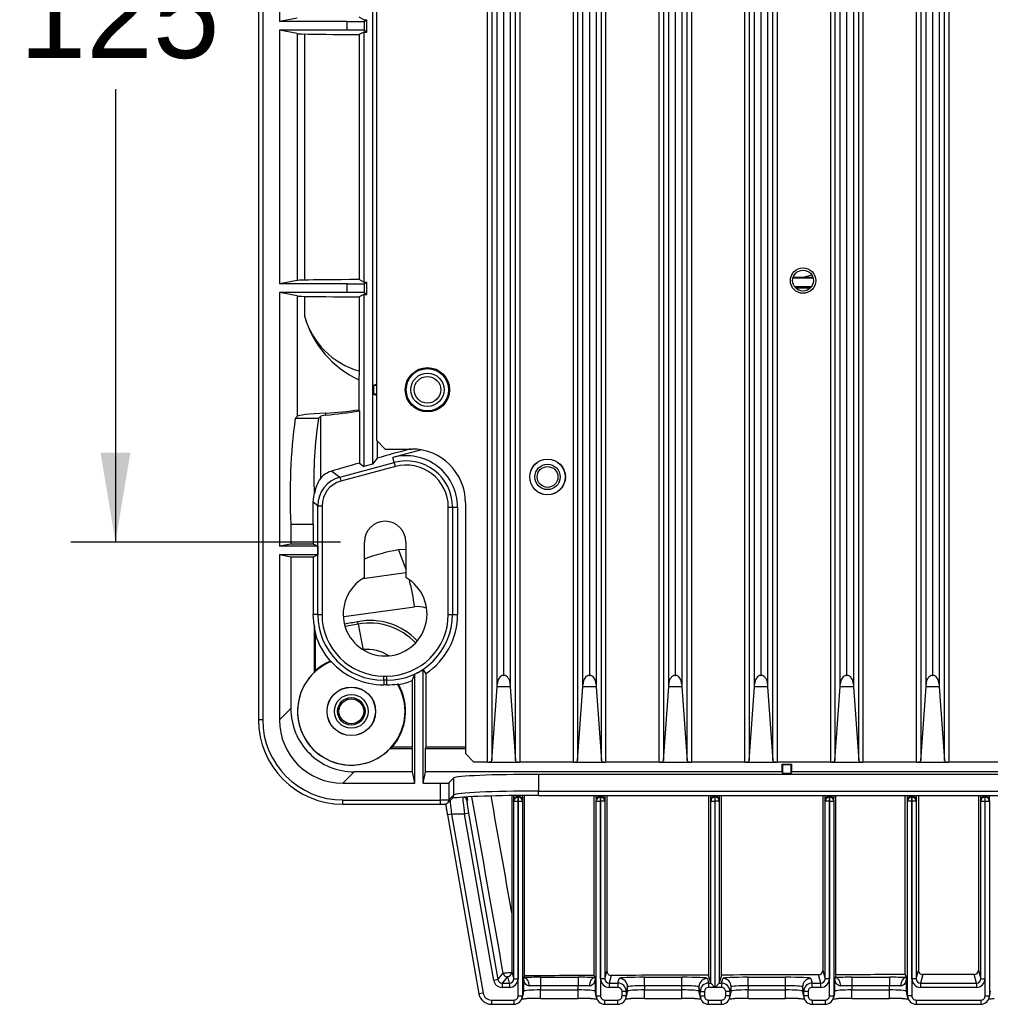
# Paper-space layout 'Layout1' of a CAD drawing. Header units: millimetres. Extents: x 44 to 263, y 63 to 187.
# Tile 7 of 11: x 195 to 229, y 63 to 98. Entities that reach past the tile are written whole.
import ezdxf
from ezdxf.enums import TextEntityAlignment as Align
from ezdxf.lldxf.tags import DXFTag

# ---------------------------------------------------------------- set-up
doc = ezdxf.new("R2010")
doc.units = ezdxf.units.MM
for name, color, linetype in [('CLS-M3-2', 7, 'Continuous'), ('Default', 7, 'Continuous'), ('ITB-M4', 7, 'Continuous'), ('MS-001450', 7, 'Continuous'), ('MS-001451', 7, 'Continuous'), ('MS-001452', 7, 'Continuous'), ('SCREW_-_M4_X_12M', 7, 'Continuous')]:
    doc.layers.add(name, color=color, linetype=linetype)
doc.styles.add('SEACAD_Solid_Edge_ANSI', font='seans.ttf')
tags = doc.linetypes.add('HIDDEN2', pattern=[4.7625, 3.175, -1.5875]).pattern_tags.tags
tags[6:7] = [DXFTag(74, 4), DXFTag(75, 0), DXFTag(340, '0'), DXFTag(46, 0.0), DXFTag(50, 0.0), DXFTag(44, 0.0), DXFTag(45, 0.0)]
tags[4:5] = [DXFTag(74, 4), DXFTag(75, 0), DXFTag(340, '0'), DXFTag(46, 0.0), DXFTag(50, 0.0), DXFTag(44, 0.0), DXFTag(45, 0.0)]
doc.dimstyles.new('ANSI_(mm)', dxfattribs={"dimtxt": 3.175, "dimasz": 3.175, "dimexe": 1.5875, "dimexo": 1.5875, "dimgap": 1.5875, "dimtad": 0, "dimtih": 1, "dimtoh": 1, "dimdec": 1, "dimlfac": 3.333333, "dimdsep": 46, "dimtxsty": 'SEACAD_Solid_Edge_ANSI', "dimblk1": '_SE_FILLED', "dimblk2": '_SE_FILLED', "dimsah": 1, "dimcen": 1.5875, "dimadec": 0, "dimazin": 0, "dimtfac": 1, "dimtofl": 0, "dimtmove": 0, "dimatfit": 3, "dimfxl": 1, "dimtolj": 1, "dimarcsym": 0})

# ---------------------------------------------------------------- blocks, each defined once
blk = doc.blocks.new('SE3')
at = {"layer": 'CLS-M3-2', "color": 7, "linetype": 'Continuous'}
for radius in [0.63, 0.45, 0.369]:
    blk.add_circle((213.277, 81.828), radius, dxfattribs=at)
at = {"layer": 'ITB-M4', "color": 7, "linetype": 'Continuous'}
for radius in [0.857, 0.6, 0.486]:
    blk.add_circle((206.317, 73.518), radius, dxfattribs=at)
at = {"layer": 'MS-001450', "color": 7, "linetype": 'Continuous'}
for p, q in [((211.152, 71.718), (211.152, 119.718)), ((211.302, 119.665), (211.302, 71.772)), ((212.144, 71.772), (212.144, 119.665)), ((212.294, 119.718), (212.294, 71.718)), ((214.194, 71.718), (214.194, 119.718)), ((214.344, 119.665), (214.344, 71.772)), ((215.186, 71.772), (215.186, 119.665)), ((215.336, 119.718), (215.336, 71.718)), ((217.236, 71.718), (217.236, 119.718)), ((217.386, 119.665), (217.386, 71.772)), ((218.228, 71.772), (218.228, 119.665)), ((218.378, 119.718), (218.378, 71.718)), ((220.278, 71.718), (220.278, 119.718)), ((220.428, 119.665), (220.428, 71.772)), ((221.27, 71.772), (221.27, 119.665)), ((221.42, 119.718), (221.42, 71.718)), ((223.32, 71.718), (223.32, 119.718)), ((223.47, 119.665), (223.47, 71.772)), ((224.312, 71.772), (224.312, 119.665)), ((224.462, 119.718), (224.462, 71.718)), ((226.362, 71.718), (226.362, 119.718)), ((226.512, 119.665), (226.512, 71.772)), ((227.354, 71.772), (227.354, 119.665)), ((227.504, 119.718), (227.504, 71.718)), ((211.492, 74.479), (211.492, 116.958)), ((211.954, 116.958), (211.954, 74.479)), ((214.534, 74.479), (214.534, 116.958)), ((214.996, 116.958), (214.996, 74.479)), ((217.576, 74.479), (217.576, 116.958)), ((218.038, 116.958), (218.038, 74.479)), ((220.618, 74.479), (220.618, 116.958)), ((221.08, 116.958), (221.08, 74.479)), ((223.66, 74.479), (223.66, 116.958)), ((224.122, 116.958), (224.122, 74.479)), ((226.702, 74.479), (226.702, 116.958)), ((227.164, 116.958), (227.164, 74.479)), ((211.717, 116.645), (211.717, 74.792)), ((211.729, 74.792), (211.729, 116.645)), ((214.759, 116.645), (214.759, 74.792)), ((214.771, 74.792), (214.771, 116.645)), ((217.801, 116.645), (217.801, 74.792)), ((217.813, 74.792), (217.813, 116.645)), ((220.843, 116.645), (220.843, 74.792)), ((220.855, 74.792), (220.855, 116.645)), ((223.885, 116.645), (223.885, 74.792)), ((223.897, 74.792), (223.897, 116.645)), ((226.927, 116.645), (226.927, 74.792)), ((226.939, 74.792), (226.939, 116.645)), ((207.217, 83.118), (207.217, 113.868)), ((207.217, 83.118), (207.517, 82.818)), ((207.517, 82.818), (208.462, 82.818)), ((210.367, 80.913), (210.367, 72.018)), ((211.717, 74.792), (211.729, 74.792)), ((214.759, 74.792), (214.771, 74.792)), ((217.801, 74.792), (217.813, 74.792)), ((220.843, 74.792), (220.855, 74.792)), ((223.885, 74.792), (223.897, 74.792)), ((226.927, 74.792), (226.939, 74.792)), ((211.302, 71.772), (211.491, 74.389)), ((211.491, 74.389), (211.492, 74.479)), ((211.956, 74.389), (211.491, 74.389)), ((211.954, 74.479), (211.956, 74.389)), ((211.956, 74.389), (212.144, 71.772)), ((214.344, 71.772), (214.533, 74.389)), ((214.533, 74.389), (214.534, 74.479)), ((214.998, 74.389), (214.533, 74.389)), ((214.996, 74.479), (214.998, 74.389)), ((214.998, 74.389), (215.186, 71.772)), ((217.386, 71.772), (217.575, 74.389)), ((217.575, 74.389), (217.576, 74.479)), ((218.04, 74.389), (217.575, 74.389)), ((218.038, 74.479), (218.04, 74.389)), ((218.04, 74.389), (218.228, 71.772)), ((220.428, 71.772), (220.617, 74.389)), ((220.617, 74.389), (220.618, 74.479)), ((221.082, 74.389), (220.617, 74.389)), ((221.08, 74.479), (221.082, 74.389)), ((221.082, 74.389), (221.27, 71.772)), ((223.47, 71.772), (223.659, 74.389)), ((223.659, 74.389), (223.66, 74.479)), ((224.124, 74.389), (223.659, 74.389)), ((224.122, 74.479), (224.124, 74.389)), ((224.124, 74.389), (224.312, 71.772)), ((226.512, 71.772), (226.701, 74.389)), ((226.701, 74.389), (226.702, 74.479)), ((227.166, 74.389), (226.701, 74.389)), ((227.164, 74.479), (227.166, 74.389)), ((227.166, 74.389), (227.354, 71.772)), ((210.367, 72.018), (210.667, 71.718)), ((211.152, 71.718), (210.667, 71.718)), ((211.152, 71.718), (212.294, 71.718)), ((214.194, 71.718), (212.294, 71.718)), ((214.194, 71.718), (215.336, 71.718)), ((217.236, 71.718), (215.336, 71.718)), ((217.236, 71.718), (218.378, 71.718)), ((220.278, 71.718), (218.378, 71.718)), ((220.278, 71.718), (221.42, 71.718)), ((223.32, 71.718), (221.42, 71.718)), ((223.32, 71.718), (224.462, 71.718)), ((226.362, 71.718), (224.462, 71.718)), ((226.362, 71.718), (227.504, 71.718)), ((229.404, 71.718), (227.504, 71.718))]:
    blk.add_line(p, q, dxfattribs=at)
at = {"layer": 'MS-001450', "color": 7, "linetype": 'HIDDEN2'}
blk.add_circle((222.338, 88.788), 0.45, dxfattribs=at)
at = {"layer": 'MS-001450', "color": 7, "linetype": 'Continuous'}
for centre, radius in [((222.338, 88.788), 0.369), ((209.017, 84.918), 0.787), ((213.277, 81.828), 0.633)]:
    blk.add_circle(centre, radius, dxfattribs=at)
blk.add_arc((208.462, 80.913), 1.905, 0, 90, dxfattribs=at)
for centre, major_axis, ratio, start_param, end_param in [((211.717, 74.47), (0, -0.321), 0.700208, 3.141593, 4.686209), ((211.729, 74.47), (0, 0.321), 0.700208, 4.738569, 6.283185), ((214.759, 74.47), (0, -0.321), 0.700208, 3.141593, 4.686209), ((214.771, 74.47), (0, 0.321), 0.700208, 4.738569, 6.283185), ((217.801, 74.47), (0, -0.321), 0.700208, 3.141593, 4.686209), ((217.813, 74.47), (0, 0.321), 0.700208, 4.738569, 6.283185), ((220.843, 74.47), (0, -0.321), 0.700208, 3.141593, 4.686209), ((220.855, 74.47), (0, 0.321), 0.700208, 4.738569, 6.283185), ((223.885, 74.47), (0, -0.321), 0.700208, 3.141593, 4.686209), ((223.897, 74.47), (0, 0.321), 0.700208, 4.738569, 6.283185), ((226.927, 74.47), (0, -0.321), 0.700208, 3.141593, 4.686209), ((226.939, 74.47), (0, 0.321), 0.700208, 4.738569, 6.283185), ((211.152, 71.773), (0.15, 0), 0.36397, 4.712389, 6.257005), ((212.294, 71.773), (0.15, 0), 0.36397, 3.167773, 4.712389), ((214.194, 71.773), (0.15, 0), 0.36397, 4.712389, 6.257005), ((215.336, 71.773), (0.15, 0), 0.36397, 3.167773, 4.712389), ((217.236, 71.773), (0.15, 0), 0.36397, 4.712389, 6.257005), ((218.378, 71.773), (0.15, 0), 0.36397, 3.167773, 4.712389), ((220.278, 71.773), (0.15, 0), 0.36397, 4.712389, 6.257005), ((221.42, 71.773), (0.15, 0), 0.36397, 3.167773, 4.712389), ((223.32, 71.773), (0.15, 0), 0.36397, 4.712389, 6.257005), ((224.462, 71.773), (0.15, 0), 0.36397, 3.167773, 4.712389), ((226.362, 71.773), (0.15, 0), 0.36397, 4.712389, 6.257005), ((227.504, 71.773), (0.15, 0), 0.36397, 3.167773, 4.712389)]:
    blk.add_ellipse(centre, major_axis=major_axis, ratio=ratio, start_param=start_param, end_param=end_param, dxfattribs=at)
at = {"layer": 'MS-001451', "color": 7, "linetype": 'Continuous'}
for p, q in [((203.024, 118.215), (203.024, 73.222)), ((203.174, 118.215), (203.174, 73.222)), ((207.067, 114.633), (207.067, 82.277)), ((203.768, 106.968), (203.768, 97.968)), ((204.396, 98.094), (203.768, 97.968)), ((206.767, 98.038), (206.595, 98.124)), ((206.175, 97.968), (203.768, 97.968)), ((206.175, 97.668), (206.175, 97.968)), ((206.767, 98.038), (206.871, 98.038)), ((206.775, 97.974), (206.871, 98.038)), ((206.775, 97.974), (206.775, 97.663)), ((206.871, 97.599), (206.871, 98.038)), ((203.768, 97.668), (203.768, 88.668)), ((204.396, 97.543), (203.768, 97.668)), ((206.175, 97.668), (203.768, 97.668)), ((204.396, 97.543), (204.396, 88.794)), ((204.659, 97.531), (204.659, 88.806)), ((206.767, 97.599), (206.595, 97.513)), ((206.595, 97.513), (206.595, 88.824)), ((206.767, 97.599), (206.767, 88.738)), ((206.767, 97.599), (206.871, 97.599)), ((206.775, 97.663), (206.871, 97.599)), ((204.396, 88.794), (203.768, 88.668)), ((206.175, 88.668), (203.768, 88.668)), ((206.175, 88.368), (206.175, 88.668)), ((206.767, 88.738), (206.595, 88.824)), ((206.767, 88.738), (206.871, 88.738)), ((206.775, 88.674), (206.871, 88.738)), ((206.775, 88.674), (206.775, 88.363)), ((206.871, 88.299), (206.871, 88.738)), ((222.698, 88.869), (221.978, 88.869)), ((222.321, 88.904), (221.992, 88.902)), ((222.321, 88.904), (222.639, 88.99)), ((203.768, 88.368), (203.768, 79.368)), ((204.396, 88.243), (203.768, 88.368)), ((206.175, 88.368), (203.768, 88.368)), ((206.775, 88.363), (206.871, 88.299)), ((222.635, 88.569), (222.041, 88.569)), ((204.396, 88.243), (204.396, 83.974)), ((204.659, 88.231), (204.659, 87.522)), ((206.767, 88.299), (206.595, 88.213)), ((206.595, 88.213), (206.595, 85.586)), ((206.767, 88.299), (206.767, 82.196)), ((206.767, 88.299), (206.871, 88.299)), ((206.595, 85.586), (206.589, 85.271)), ((206.589, 85.271), (206.589, 84.21)), ((207.107, 85.068), (207.217, 85.123)), ((207.217, 85.068), (207.107, 85.068)), ((207.107, 85.068), (207.107, 84.768)), ((207.217, 84.768), (207.107, 84.768)), ((207.107, 84.768), (207.217, 84.713)), ((206.607, 84.168), (206.589, 84.21)), ((206.607, 84.168), (206.607, 82.319)), ((204.396, 83.974), (204.327, 83.905)), ((205.153, 83.905), (204.327, 83.905)), ((205.22, 83.972), (205.153, 83.905)), ((205.22, 83.972), (205.22, 81.776)), ((205.416, 84.018), (205.416, 84.092)), ((207.235, 83.101), (207.235, 82.496)), ((208.806, 82.787), (207.795, 82.516)), ((207.235, 82.496), (207.067, 82.277)), ((207.842, 82.341), (207.795, 82.516)), ((205.627, 82.034), (205.905, 81.821)), ((205.905, 81.821), (207.842, 82.341)), ((207.881, 82.196), (205.944, 81.677)), ((206.607, 82.319), (206.767, 82.196)), ((207.067, 82.277), (206.767, 82.196)), ((207.881, 82.196), (207.842, 82.341)), ((205.905, 81.821), (205.944, 81.677)), ((204.965, 80.932), (205.003, 81.217)), ((205.128, 80.807), (204.965, 80.932)), ((205.128, 76.955), (205.128, 80.807)), ((205.128, 80.807), (205.278, 80.807)), ((205.278, 80.807), (205.278, 76.955)), ((209.757, 76.955), (209.757, 80.758)), ((209.757, 80.758), (209.907, 80.758)), ((209.907, 80.758), (210.087, 80.758)), ((209.907, 80.758), (209.907, 76.955)), ((210.087, 80.758), (210.087, 76.955)), ((204.171, 80.158), (204.171, 79.449)), ((204.171, 80.158), (204.966, 80.158)), ((204.966, 80.158), (204.966, 79.449)), ((204.171, 79.449), (203.768, 79.368)), ((205.127, 79.368), (203.768, 79.368)), ((204.966, 79.449), (204.171, 79.449)), ((205.127, 79.368), (204.966, 79.449)), ((205.127, 79.368), (205.127, 79.068)), ((206.78, 78.26), (206.78, 79.518)), ((208.254, 79.518), (208.254, 78.26)), ((203.768, 79.068), (203.768, 73.217)), ((205.127, 79.068), (203.768, 79.068)), ((204.171, 78.988), (203.768, 79.068)), ((204.171, 78.988), (204.171, 73.62)), ((204.966, 78.988), (204.171, 78.988)), ((205.127, 79.068), (204.966, 78.988)), ((204.966, 78.988), (204.966, 76.955)), ((204.996, 76.57), (204.966, 76.955)), ((205.128, 76.955), (204.966, 76.955)), ((205.128, 76.955), (205.278, 76.955)), ((209.757, 76.955), (209.907, 76.955)), ((209.907, 76.955), (210.087, 76.955)), ((204.996, 76.57), (204.996, 74.892)), ((205.046, 74.964), (205.046, 76.257)), ((205.607, 75.286), (205.573, 75.294)), ((207.465, 74.768), (207.569, 74.768)), ((207.465, 74.618), (207.465, 74.768)), ((207.569, 74.768), (207.569, 74.618)), ((208.567, 70.969), (208.567, 74.842)), ((208.867, 70.969), (208.867, 75.011)), ((208.957, 74.855), (208.867, 75.011)), ((208.957, 74.855), (208.957, 72.247)), ((207.465, 74.618), (207.465, 74.458)), ((207.569, 74.618), (207.465, 74.618)), ((207.569, 74.458), (207.465, 74.458)), ((207.569, 74.618), (207.569, 74.458)), ((207.989, 74.473), (207.957, 74.488)), ((208.477, 74.607), (208.477, 72.247)), ((204.171, 73.62), (203.768, 73.217)), ((203.174, 73.222), (203.024, 73.222)), ((207.691, 72.198), (208.487, 72.198)), ((208.477, 72.247), (207.763, 72.247)), ((208.487, 72.198), (208.477, 72.247)), ((208.487, 71.372), (208.487, 72.198)), ((208.948, 72.198), (208.957, 72.247)), ((208.948, 72.198), (210.367, 72.198)), ((208.948, 71.372), (208.948, 72.198)), ((210.367, 72.247), (208.957, 72.247)), ((221.617, 71.618), (221.592, 71.643)), ((221.592, 71.643), (221.942, 71.643)), ((221.592, 71.372), (221.592, 71.643)), ((221.917, 71.618), (221.617, 71.618)), ((221.617, 71.31), (221.617, 71.618)), ((221.917, 71.618), (221.942, 71.643)), ((221.917, 71.31), (221.917, 71.618)), ((221.942, 71.372), (221.942, 71.643)), ((206.016, 70.969), (206.418, 71.372)), ((208.487, 71.372), (206.418, 71.372)), ((208.567, 70.969), (208.487, 71.372)), ((208.867, 70.969), (208.948, 71.372)), ((221.592, 71.372), (208.948, 71.372)), ((253.081, 71.283), (212.953, 71.283)), ((212.953, 71.283), (212.953, 70.689)), ((221.617, 71.31), (221.592, 71.372)), ((221.917, 71.31), (221.617, 71.31)), ((221.917, 71.31), (221.942, 71.372)), ((232.842, 71.372), (221.942, 71.372)), ((206.016, 70.969), (208.567, 70.969)), ((208.867, 70.969), (209.48, 70.969)), ((209.48, 70.375), (209.48, 70.969)), ((209.956, 71.158), (209.78, 70.982)), ((209.78, 70.982), (209.78, 70.381)), ((209.956, 70.558), (209.956, 71.158)), ((209.78, 70.381), (209.956, 70.558)), ((212.953, 70.689), (253.081, 70.689)), ((212.953, 70.539), (212.953, 70.689)), ((212.953, 70.539), (253.081, 70.539)), ((206.021, 70.375), (209.48, 70.375)), ((206.021, 70.225), (206.021, 70.375)), ((206.021, 70.225), (209.48, 70.225)), ((209.48, 70.225), (209.48, 70.375)), ((209.736, 70.275), (209.912, 70.452))]:
    blk.add_line(p, q, dxfattribs=at)
for centre, radius in [((209.017, 84.918), 0.75), ((209.017, 84.918), 0.589), ((209.017, 84.918), 0.473), ((206.317, 73.518), 0.861)]:
    blk.add_circle(centre, radius, dxfattribs=at)
for centre, radius, start, end in [((207.352, 88.279), 2.797, 195.6894, 254.2906), ((208.081, 88.503), 3.56, 195.9968, 245.2219), ((204.7, 97.048), 12.976, 273.1601, 278.3708), ((202.684, 110.426), 26.549, 275.9055, 278.4968), ((224.716, 81.176), 20.57, 172.3773, 182.836), ((218.96, 81.786), 13.969, 171.2788, 182.3344), ((208.267, 80.758), 1.82, 0, 105.0229), ((208.267, 80.758), 1.64, 0, 105.0229), ((205.862, 81.215), 0.852, 105.9498, 138.8029), ((208.267, 80.758), 1.49, 0, 105.0229), ((-6.295, 80.16), 211.261, 359.99938, 0.20928), ((207.517, 79.518), 0.737, 0, 180), ((207.517, 76.968), 1.487, 119.7092, 60.2908), ((207.465, 76.955), 2.337, 180, 270), ((207.465, 76.955), 2.187, 180, 270), ((207.569, 76.955), 2.187, 270, 0), ((207.569, 76.955), 2.337, 270, 0), ((207.569, 76.955), 2.518, 303.4533, 0), ((207.465, 76.955), 2.518, 196.0943, 221.2901), ((206.317, 73.518), 1.905, 111.8922, 30.5899), ((206.317, 73.518), 1.925, 112.7425, 131.3396), ((207.465, 76.955), 2.498, 221.9393, 270), ((206.317, 73.518), 1.906, 133.8764, 316.1236), ((196.543, 79.326), 12.833, 338.4236, 339.5482), ((207.569, 76.955), 2.337, 295.2695, 303.726), ((207.569, 76.955), 2.498, 270, 278.9284), ((206.317, 73.518), 1.925, 318.6604, 29.7141), ((207.569, 76.955), 2.518, 279.5972, 291.1236), ((206.418, 73.619), 2.247, 179.9792, 270.0208)]:
    blk.add_arc(centre, radius, start, end, dxfattribs=at)
for centre, major_axis, ratio, start_param, end_param in [((206.175, 97.974), (0.6, 0), 0.008727, 4.712389, 6.270095), ((209.042, 97.544), (-4.65, 0), 0.008727, 0.043633, 0.34074), ((208.024, 97.541), (-3.57, 0), 0.008727, 0.34074, 1.158933), ((206.175, 97.663), (0.6, 0), 0.008727, 0.01309, 1.570796), ((209.042, 88.792), (-4.65, 0), 0.008727, -0.34074, -0.043633), ((208.024, 88.795), (-3.57, 0), 0.008727, -1.158933, -0.34074), ((206.175, 88.674), (0.6, 0), 0.008727, 4.712389, 6.270095), ((233.017, 85.256), (-209.25, 0), 0.017455, -1.521414, -1.519657), ((206.175, 88.363), (0.6, 0), 0.008727, 0.01309, 1.570796), ((233.017, 92.183), (-209.25, 0), 0.017455, 1.518455, 1.521019), ((209.042, 88.244), (-4.65, 0), 0.008727, 0.043633, 0.34074), ((208.024, 88.241), (-3.57, 0), 0.008727, 0.34074, 1.158933), ((209.042, 83.965), (-4.65, 0), 0.043661, -0.676365, -0.043633), ((209.042, 83.965), (-3.825, 0), 0.043661, -0.323748, -0.043633), ((209.042, 82.92), (-3.825, -1.027), 0.016858, -1.40942, -1.083308), ((209.042, 82.92), (-3.825, -1.027), 0.016858, -0.885196, -0.472109), ((205.725, 81.154), (-0.286, -1.059), 0.65541, 4.27002, 4.828469), ((206.178, 80.807), (0.833, -0.639), 0.999827, 2.487411, 3.795774), ((206.178, 80.807), (0.714, -0.548), 0.999758, 2.487411, 3.795774), ((209.123, 76.955), (-4.148, 0), 0.916608, 0.101586, 0.184631), ((207.475, 73.518), (-2.896, 0), 0.916608, -0.57571, -0.54377), ((206.027, 73.228), (2.125, 2.125), 0.998289, 2.357146, 3.926039), ((206.027, 73.228), (2.019, 2.019), 0.998099, 2.357146, 3.926039), ((206.02, 73.221), (1.594, 1.594), 0.998099, 2.357146, 3.926039), ((206.317, 74.676), (0, -2.896), 0.916608, 0.54377, 0.57571), ((212.953, 71.152), (-3, 0), 0.043661, 4.712389, 6.239552), ((209.48, 70.982), (0.3, 0), 0.043661, 4.712389, 6.239552), ((212.953, 70.402), (3.15, 0), 0.043661, 1.570796, 2.89888), ((209.806, 70.558), (-0.106, 0.106), 0.998099, 3.141593, 3.927942), ((212.953, 70.552), (-3, 0), 0.045844, 4.712389, 6.239552), ((209.48, 70.382), (0.3, 0), 0.02183, 4.712389, 6.239552), ((209.63, 70.381), (-0.106, 0.106), 0.998099, 3.156583, 3.927942)]:
    blk.add_ellipse(centre, major_axis=major_axis, ratio=ratio, start_param=start_param, end_param=end_param, dxfattribs=at)
blk.add_open_spline([(209.48, 70.225), (209.495, 70.225), (209.527, 70.225), (209.581, 70.226), (209.619, 70.228), (209.643, 70.231), (209.667, 70.235), (209.701, 70.247), (209.721, 70.263), (209.736, 70.275)], degree=3, knots=[0, 0, 0, 0, 0.131664, 0.324837, 0.531039, 0.657961, 0.741942, 0.83174, 1, 1, 1, 1], dxfattribs=at)
at = {"layer": 'MS-001452', "color": 7, "linetype": 'Continuous'}
for p, q in [((208.254, 79.258), (207.985, 79.24)), ((207.986, 79.24), (208.254, 78.553)), ((208.254, 78.433), (206.729, 78.22)), ((206.054, 76.877), (208.556, 77.227)), ((206.562, 76.609), (206.099, 76.521)), ((206.562, 76.609), (206.546, 76.696)), ((206.562, 76.609), (206.737, 75.687)), ((212.011, 70.533), (212.011, 66.379)), ((212.456, 64.142), (212.456, 70.538)), ((214.933, 64.153), (214.933, 70.539)), ((215.384, 70.539), (215.384, 64.305)), ((218.987, 70.539), (218.987, 64.168)), ((219.447, 64.17), (219.447, 70.539)), ((223.04, 70.539), (223.04, 64.33)), ((223.506, 64.181), (223.506, 70.539)), ((225.964, 64.185), (225.964, 70.539)), ((226.433, 70.539), (226.433, 64.336)), ((228.558, 70.539), (228.558, 64.339)), ((210.419, 70.484), (210.439, 70.369)), ((210.439, 70.369), (210.419, 70.353)), ((212.081, 70.331), (212.073, 70.352)), ((212.081, 64.033), (212.081, 70.331)), ((212.081, 70.331), (212.231, 70.331)), ((212.243, 70.502), (212.223, 70.502)), ((212.223, 70.502), (212.231, 70.481)), ((212.231, 70.481), (212.235, 70.481)), ((212.231, 70.481), (212.231, 70.331)), ((212.235, 70.331), (212.231, 70.331)), ((212.231, 70.331), (212.231, 64.033)), ((212.235, 70.481), (212.243, 70.502)), ((212.235, 70.331), (212.235, 70.481)), ((212.235, 63.433), (212.235, 70.331)), ((212.235, 70.331), (212.385, 70.331)), ((212.393, 70.352), (212.385, 70.331)), ((212.385, 70.331), (212.385, 63.433)), ((215.006, 70.331), (214.998, 70.352)), ((215.006, 63.433), (215.006, 70.331)), ((215.006, 70.331), (215.156, 70.331)), ((215.168, 70.502), (215.148, 70.502)), ((215.148, 70.502), (215.156, 70.481)), ((215.156, 70.481), (215.16, 70.481)), ((215.156, 70.481), (215.156, 70.331)), ((215.16, 70.331), (215.156, 70.331)), ((215.156, 70.331), (215.156, 63.433)), ((215.16, 70.481), (215.168, 70.502)), ((215.16, 70.331), (215.16, 70.481)), ((215.16, 64.033), (215.16, 70.331)), ((215.31, 70.331), (215.16, 70.331)), ((215.318, 70.352), (215.31, 70.331)), ((215.31, 70.331), (215.31, 64.033)), ((219.065, 70.331), (219.057, 70.352)), ((219.065, 63.883), (219.065, 70.331)), ((219.065, 70.331), (219.215, 70.331)), ((219.227, 70.502), (219.207, 70.502)), ((219.207, 70.502), (219.215, 70.481)), ((219.215, 70.481), (219.219, 70.481)), ((219.215, 70.481), (219.215, 70.331)), ((219.219, 70.331), (219.215, 70.331)), ((219.215, 70.331), (219.215, 63.733)), ((219.219, 70.481), (219.227, 70.502)), ((219.219, 70.331), (219.219, 70.481)), ((219.219, 63.733), (219.219, 70.331)), ((219.369, 70.331), (219.219, 70.331)), ((219.377, 70.352), (219.369, 70.331)), ((219.369, 70.331), (219.369, 63.883)), ((223.121, 70.331), (223.113, 70.352)), ((223.121, 64.033), (223.121, 70.331)), ((223.271, 70.331), (223.121, 70.331)), ((223.283, 70.502), (223.263, 70.502)), ((223.263, 70.502), (223.271, 70.481)), ((223.271, 70.481), (223.275, 70.481)), ((223.271, 70.481), (223.271, 70.331)), ((223.275, 70.331), (223.271, 70.331)), ((223.271, 70.331), (223.271, 64.033)), ((223.275, 70.481), (223.283, 70.502)), ((223.275, 70.331), (223.275, 70.481)), ((223.275, 63.433), (223.275, 70.331)), ((223.275, 70.331), (223.425, 70.331)), ((223.433, 70.352), (223.425, 70.331)), ((223.425, 70.331), (223.425, 63.433)), ((226.046, 70.331), (226.038, 70.352)), ((226.046, 63.433), (226.046, 70.331)), ((226.196, 70.331), (226.046, 70.331)), ((226.208, 70.502), (226.188, 70.502)), ((226.188, 70.502), (226.196, 70.481)), ((226.196, 70.481), (226.2, 70.481)), ((226.196, 70.481), (226.196, 70.331)), ((226.2, 70.331), (226.196, 70.331)), ((226.196, 70.331), (226.196, 63.433)), ((226.2, 70.481), (226.208, 70.502)), ((226.2, 70.331), (226.2, 70.481)), ((226.2, 64.033), (226.2, 70.331)), ((226.35, 70.331), (226.2, 70.331)), ((226.358, 70.352), (226.35, 70.331)), ((226.35, 70.331), (226.35, 64.033)), ((228.641, 70.331), (228.633, 70.352)), ((228.641, 64.033), (228.641, 70.331)), ((228.641, 70.331), (228.791, 70.331)), ((228.783, 70.502), (228.791, 70.481)), ((228.803, 70.502), (228.783, 70.502)), ((228.791, 70.481), (228.795, 70.481)), ((228.791, 70.481), (228.791, 70.331)), ((228.791, 70.331), (228.791, 64.033)), ((228.795, 70.331), (228.791, 70.331)), ((228.795, 70.481), (228.803, 70.502)), ((228.795, 70.331), (228.795, 70.481)), ((228.795, 63.433), (228.795, 70.331)), ((228.795, 70.331), (228.945, 70.331)), ((228.953, 70.352), (228.945, 70.331)), ((228.945, 70.331), (228.945, 63.433)), ((209.872, 69.877), (209.725, 69.851)), ((209.725, 69.851), (210.844, 63.504)), ((209.872, 69.877), (210.992, 63.53)), ((210.33, 69.877), (209.872, 69.877)), ((210.477, 69.904), (210.33, 69.877)), ((211.37, 63.981), (210.33, 69.877)), ((210.477, 69.904), (211.517, 64.007)), ((211.517, 64.007), (211.706, 64.232)), ((212.011, 64.266), (212.012, 64.285)), ((212.012, 64.285), (212.081, 64.033)), ((215.31, 64.033), (215.384, 64.305)), ((223.04, 64.33), (223.121, 64.033)), ((226.35, 64.033), (226.433, 64.336)), ((228.558, 64.339), (228.641, 64.033)), ((211.517, 64.007), (211.37, 63.981)), ((211.854, 64.108), (211.665, 63.883)), ((211.665, 63.883), (211.931, 63.883)), ((211.665, 63.883), (211.665, 63.733)), ((211.869, 64.113), (211.854, 64.108)), ((211.931, 63.883), (211.869, 64.113)), ((211.931, 63.883), (211.931, 63.733)), ((212.081, 64.033), (212.231, 64.033)), ((212.439, 64.081), (212.43, 64.049)), ((212.43, 63.599), (212.43, 64.049)), ((212.456, 64.142), (212.439, 64.081)), ((213.03, 64.091), (214.361, 64.091)), ((213.03, 64.091), (213.03, 63.792)), ((214.361, 64.091), (214.361, 63.792)), ((214.933, 64.153), (214.952, 64.081)), ((214.952, 64.081), (214.961, 64.049)), ((214.961, 64.049), (214.961, 63.599)), ((215.31, 64.033), (215.16, 64.033)), ((215.534, 64.156), (215.46, 63.883)), ((215.46, 63.883), (215.769, 63.883)), ((215.46, 63.883), (215.46, 63.733)), ((215.769, 63.883), (215.814, 64.049)), ((215.769, 63.883), (215.769, 63.733)), ((216.714, 64.091), (218.045, 64.091)), ((216.714, 63.792), (216.714, 64.091)), ((218.045, 63.792), (218.045, 64.091)), ((218.945, 64.049), (218.99, 63.883)), ((219.065, 63.883), (218.987, 64.168)), ((218.99, 63.883), (219.065, 63.883)), ((218.99, 63.883), (218.99, 63.733)), ((219.065, 63.883), (219.215, 63.733)), ((219.369, 63.883), (219.219, 63.733)), ((219.447, 64.17), (219.369, 63.883)), ((219.369, 63.883), (219.444, 63.883)), ((219.444, 63.883), (219.489, 64.049)), ((219.444, 63.883), (219.444, 63.733)), ((220.389, 64.091), (221.72, 64.091)), ((220.389, 63.792), (220.389, 64.091)), ((221.72, 63.792), (221.72, 64.091)), ((222.62, 64.049), (222.665, 63.883)), ((222.665, 63.883), (222.971, 63.883)), ((222.665, 63.733), (222.665, 63.883)), ((222.971, 63.883), (222.891, 64.179)), ((222.971, 63.733), (222.971, 63.883)), ((223.271, 64.033), (223.121, 64.033)), ((223.479, 64.081), (223.47, 64.049)), ((223.47, 63.599), (223.47, 64.049)), ((223.506, 64.181), (223.479, 64.081)), ((224.07, 64.091), (225.401, 64.091)), ((224.07, 64.091), (224.07, 63.792)), ((225.401, 64.091), (225.401, 63.792)), ((225.964, 64.185), (225.992, 64.081)), ((225.992, 64.081), (226.001, 64.049)), ((226.001, 64.049), (226.001, 63.599)), ((226.35, 64.033), (226.2, 64.033)), ((226.583, 64.186), (226.5, 63.883)), ((226.5, 63.883), (228.491, 63.883)), ((226.5, 63.883), (226.5, 63.733)), ((228.491, 63.883), (228.408, 64.189)), ((228.491, 63.883), (228.491, 63.733)), ((228.641, 64.033), (228.791, 64.033)), ((210.992, 63.53), (210.844, 63.504)), ((211.931, 63.733), (211.665, 63.733)), ((212.385, 63.433), (212.43, 63.599)), ((213.03, 63.792), (213.03, 63.642)), ((214.361, 63.792), (213.03, 63.792)), ((213.03, 63.642), (214.361, 63.642)), ((213.03, 63.342), (213.03, 63.642)), ((214.361, 63.642), (214.361, 63.792)), ((214.361, 63.342), (214.361, 63.642)), ((214.961, 63.599), (215.006, 63.433)), ((215.769, 63.733), (215.46, 63.733)), ((215.919, 63.433), (215.919, 63.583)), ((216.069, 63.583), (215.919, 63.583)), ((216.114, 63.749), (216.069, 63.583)), ((216.069, 63.433), (216.114, 63.599)), ((216.069, 63.583), (216.069, 63.433)), ((216.114, 63.599), (216.114, 63.749)), ((216.714, 63.792), (216.714, 63.642)), ((218.045, 63.792), (216.714, 63.792)), ((216.714, 63.642), (218.045, 63.642)), ((216.714, 63.342), (216.714, 63.642)), ((218.045, 63.642), (218.045, 63.792)), ((218.045, 63.342), (218.045, 63.642)), ((218.645, 63.749), (218.645, 63.599)), ((218.69, 63.583), (218.645, 63.749)), ((218.645, 63.599), (218.69, 63.433)), ((218.69, 63.433), (218.69, 63.583)), ((218.69, 63.583), (218.84, 63.583)), ((218.84, 63.583), (218.84, 63.433)), ((219.215, 63.733), (218.99, 63.733)), ((219.444, 63.733), (219.219, 63.733)), ((219.594, 63.433), (219.594, 63.583)), ((219.744, 63.583), (219.594, 63.583)), ((219.789, 63.749), (219.744, 63.583)), ((219.744, 63.433), (219.789, 63.599)), ((219.744, 63.583), (219.744, 63.433)), ((219.789, 63.599), (219.789, 63.749)), ((220.389, 63.792), (220.389, 63.642)), ((221.72, 63.792), (220.389, 63.792)), ((220.389, 63.642), (221.72, 63.642)), ((220.389, 63.342), (220.389, 63.642)), ((221.72, 63.642), (221.72, 63.792)), ((221.72, 63.342), (221.72, 63.642)), ((222.32, 63.749), (222.32, 63.599)), ((222.365, 63.583), (222.32, 63.749)), ((222.32, 63.599), (222.365, 63.433)), ((222.365, 63.433), (222.365, 63.583)), ((222.515, 63.583), (222.365, 63.583)), ((222.515, 63.583), (222.515, 63.433)), ((222.971, 63.733), (222.665, 63.733)), ((223.425, 63.433), (223.47, 63.599)), ((224.07, 63.792), (224.07, 63.642)), ((225.401, 63.792), (224.07, 63.792)), ((224.07, 63.642), (225.401, 63.642)), ((224.07, 63.342), (224.07, 63.642)), ((225.401, 63.642), (225.401, 63.792)), ((225.401, 63.342), (225.401, 63.642)), ((226.001, 63.599), (226.046, 63.433)), ((228.491, 63.733), (226.5, 63.733)), ((228.945, 63.433), (228.99, 63.599)), ((211.287, 63.282), (212.085, 63.282)), ((211.287, 63.282), (211.287, 63.132)), ((212.085, 63.282), (212.085, 63.132)), ((212.235, 63.433), (212.385, 63.433)), ((212.375, 63.354), (212.42, 63.52)), ((213.03, 63.342), (214.361, 63.342)), ((214.971, 63.52), (215.017, 63.354)), ((215.006, 63.433), (215.156, 63.433)), ((215.306, 63.282), (215.769, 63.282)), ((215.306, 63.132), (215.306, 63.282)), ((215.769, 63.132), (215.769, 63.282)), ((216.069, 63.433), (215.919, 63.433)), ((216.059, 63.354), (216.104, 63.52)), ((216.714, 63.342), (218.045, 63.342)), ((218.655, 63.52), (218.701, 63.354)), ((218.69, 63.433), (218.84, 63.433)), ((218.99, 63.282), (219.444, 63.282)), ((218.99, 63.132), (218.99, 63.282)), ((219.444, 63.132), (219.444, 63.282)), ((219.744, 63.433), (219.594, 63.433)), ((219.734, 63.354), (219.779, 63.52)), ((220.389, 63.342), (221.72, 63.342)), ((222.33, 63.52), (222.376, 63.354)), ((222.515, 63.433), (222.365, 63.433)), ((222.665, 63.282), (223.125, 63.282)), ((222.665, 63.282), (222.665, 63.132)), ((223.125, 63.282), (223.125, 63.132)), ((223.275, 63.433), (223.425, 63.433)), ((223.415, 63.354), (223.46, 63.52)), ((224.07, 63.342), (225.401, 63.342)), ((226.011, 63.52), (226.057, 63.354)), ((226.196, 63.433), (226.046, 63.433)), ((226.346, 63.282), (228.645, 63.282)), ((226.346, 63.282), (226.346, 63.132)), ((228.645, 63.282), (228.645, 63.132)), ((228.795, 63.433), (228.945, 63.433)), ((228.935, 63.354), (228.98, 63.52)), ((211.287, 63.132), (212.085, 63.132)), ((215.306, 63.132), (215.769, 63.132)), ((218.99, 63.132), (219.444, 63.132)), ((222.665, 63.132), (223.125, 63.132)), ((226.346, 63.132), (228.645, 63.132))]:
    blk.add_line(p, q, dxfattribs=at)
for centre, radius, start, end in [((209.052, 72.864), 6.465, 99.506, 110.6283), ((202.257, 76.519), 6.339, 6.4131, 14.9884), ((208.669, 76.412), 0.822, 68.6969, 97.8654), ((206.985, 74.434), 2.304, 43.5149, 100.9929), ((206.975, 74.433), 2.214, 42.9965, 100.7427), ((206.875, 74.273), 1.44, 57.4929, 95.6347), ((1743.214, 66.305), 1531.203, 179.997238, 180.075566), ((211.827, 64.295), 0.187, 282.9193, 351.0955), ((215.534, 64.305), 0.149, 179.946, 270.2883), ((222.89, 64.33), 0.15, 270.2011, 0.028), ((226.582, 64.336), 0.15, 179.9564, 270.0915), ((228.408, 64.339), 0.15, 270.1036, 0.0333), ((215.769, 63.583), 0.3, 0.018, 89.982), ((218.99, 63.583), 0.3, 90.018, 179.982), ((219.444, 63.583), 0.3, 0.018, 89.982), ((222.665, 63.583), 0.3, 90.018, 179.982), ((212.085, 63.433), 0.3, 269.982, 0.018), ((215.306, 63.433), 0.3, 179.982, 270.018), ((215.769, 63.433), 0.3, 269.982, 0.018), ((218.99, 63.433), 0.3, 179.982, 270.018), ((219.444, 63.433), 0.3, 269.982, 0.018), ((222.665, 63.433), 0.3, 179.982, 270.018), ((223.125, 63.433), 0.3, 269.982, 0.018), ((226.346, 63.433), 0.3, 179.982, 270.018), ((228.645, 63.433), 0.3, 269.982, 0.018)]:
    blk.add_arc(centre, radius, start, end, dxfattribs=at)
for centre, major_axis, ratio, start_param, end_param in [((233.017, 74.432), (-206.696, -39.263), 0.034307, -1.448894, -1.446599), ((233.017, -109.708), (-209.016, 1183.866), 0.00835, -1.422978, -1.419441), ((212.073, 70.652), (0, -0.3), 0.013091, -1.165653, -0.034907), ((212.223, 70.652), (0, 0.15), 0.026181, -3.823103, -3.176499), ((212.243, 70.652), (0, -0.15), 0.026181, 0.034907, 0.684172), ((212.393, 70.652), (0, 0.3), 0.013091, 3.176499, 4.319388), ((214.998, 70.652), (0, -0.3), 0.013091, -1.185084, -0.034907), ((215.148, 70.652), (0, 0.15), 0.026181, -3.860632, -3.176499), ((215.168, 70.652), (0, -0.15), 0.026181, 0.034907, 0.71904), ((215.318, 70.652), (0, 0.3), 0.013091, 3.176499, 4.326677), ((219.057, 70.652), (0, -0.3), 0.013091, -1.185084, -0.034907), ((219.207, 70.652), (0, -0.15), 0.026181, -0.71904, -0.034907), ((219.227, 70.652), (0, -0.15), 0.026181, 0.034907, 0.71904), ((219.377, 70.652), (0, -0.3), 0.013091, 0.034907, 1.185084), ((223.113, 70.652), (0, -0.3), 0.013091, -1.185084, -0.034907), ((223.263, 70.652), (0, -0.15), 0.026181, -0.71904, -0.034907), ((223.283, 70.652), (0, -0.15), 0.026181, 0.034907, 0.71904), ((223.433, 70.652), (0, -0.3), 0.013091, 0.034907, 1.185084), ((226.038, 70.652), (0, -0.3), 0.013091, -1.185084, -0.034907), ((226.188, 70.652), (0, -0.15), 0.026181, -0.71904, -0.034907), ((226.208, 70.652), (0, -0.15), 0.026181, 0.034907, 0.71904), ((226.358, 70.652), (0, 0.3), 0.013091, 3.176499, 4.326677), ((228.633, 70.652), (0, -0.3), 0.013091, -1.185084, -0.034907), ((228.783, 70.652), (0, -0.15), 0.026181, -0.71904, -0.034907), ((228.803, 70.652), (0, -0.15), 0.026181, 0.034907, 0.71904), ((228.953, 70.652), (0, -0.3), 0.013091, 0.034907, 1.185084), ((209.894, 69.877), (-0.079, 0.6), 0.035951, 0.63963, 1.566036), ((210.352, 69.877), (-0.079, 0.6), 0.035951, 0.101971, 1.566036), ((210.272, 70.327), (0.095, -0.116), 0.998486, 1.059511, 2.314152), ((210.292, 70.343), (0.143, -0.053), 0.94642, 0.553754, 1.578686), ((210.499, 69.904), (-0.08, 0.45), 0.0473, 0.026547, 1.562437), ((232.28, -109.839), (-208.268, 1183.871), 0.008322, -1.42469, -1.419341), ((212.223, 70.352), (-0.14, -0.053), 0.999305, 4.353961, 5.924301), ((212.231, 70.331), (-0.14, -0.053), 0.999305, 4.353961, 5.924301), ((212.235, 70.331), (-0.14, 0.053), 0.999305, 3.500477, 5.070817), ((212.243, 70.352), (-0.14, 0.053), 0.999305, 3.500477, 5.070817), ((215.148, 70.352), (-0.14, -0.053), 0.999305, 4.353961, 5.924301), ((215.156, 70.331), (-0.14, -0.053), 0.999305, 4.353961, 5.924301), ((215.16, 70.331), (0.14, -0.053), 0.999305, 0.358884, 1.929224), ((215.168, 70.352), (0.14, -0.053), 0.999305, 0.358884, 1.929224), ((219.207, 70.352), (-0.14, -0.053), 0.999305, 4.353961, 5.924301), ((219.215, 70.331), (-0.14, -0.053), 0.999305, 4.353961, 5.924301), ((219.219, 70.331), (0.14, -0.053), 0.999305, 0.358884, 1.929224), ((219.227, 70.352), (0.14, -0.053), 0.999305, 0.358884, 1.929224), ((223.263, 70.352), (0.14, 0.053), 0.999305, 1.212369, 2.782708), ((223.271, 70.331), (0.14, 0.053), 0.999305, 1.212369, 2.782708), ((223.275, 70.331), (-0.14, 0.053), 0.999305, 3.500477, 5.070817), ((223.283, 70.352), (-0.14, 0.053), 0.999305, 3.500477, 5.070817), ((226.188, 70.352), (0.14, 0.053), 0.999305, 1.212369, 2.782708), ((226.196, 70.331), (0.14, 0.053), 0.999305, 1.212369, 2.782708), ((226.2, 70.331), (0.14, -0.053), 0.999305, 0.358884, 1.929224), ((226.208, 70.352), (0.14, -0.053), 0.999305, 0.358884, 1.929224), ((228.783, 70.352), (-0.14, -0.053), 0.999305, 4.353961, 5.924301), ((228.791, 70.331), (-0.14, -0.053), 0.999305, 4.353961, 5.924301), ((228.795, 70.331), (-0.14, 0.053), 0.999305, 3.500477, 5.070817), ((228.803, 70.352), (-0.14, 0.053), 0.999305, 3.500477, 5.070817), ((211.854, 64.258), (-0.115, 0.096), 0.99804, 0.873631, 2.267962), ((211.665, 64.033), (0.193, 0.23), 0.99804, 2.444427, 3.838758), ((211.665, 64.033), (0.097, 0.116), 0.994147, 2.444427, 3.838758), ((211.931, 64.033), (-0.079, 0.29), 0.998763, 2.875835, 4.446003), ((211.931, 64.033), (-0.04, 0.145), 0.9963, 2.875835, 4.446003), ((213.03, 64.048), (-0.9, 0), 0.048033, 4.712389, 5.429308), ((212.439, 63.781), (-0.013, 0.3), 0.656738, 4.6849, 6.219521), ((233.017, 54.14), (-209.25, 0), 0.048033, -1.484263, -1.472375), ((214.361, 64.048), (0.9, 0), 0.048033, 0.853878, 1.570796), ((214.952, 63.781), (-0.013, -0.3), 0.656738, 3.205257, 4.739878), ((215.46, 64.033), (0.079, 0.29), 0.998763, 1.837182, 3.40735), ((215.46, 64.033), (0.04, 0.145), 0.9963, 1.837182, 3.40735), ((233.017, 54.14), (-209.25, 0), 0.048033, -1.503699, -1.487149), ((216.714, 64.048), (-0.9, 0), 0.048033, 4.712389, 6.270095), ((215.814, 63.749), (0.289, -0.079), 0.998763, 0.266386, 1.836554), ((218.045, 64.048), (0.9, 0), 0.048033, 0.01309, 1.570796), ((218.945, 63.749), (-0.289, -0.079), 0.998763, 4.446631, 6.0168), ((233.017, 54.14), (-209.25, 0), 0.048033, -1.522383, -1.505901), ((220.389, 64.048), (-0.9, 0), 0.048033, 4.712389, 6.270095), ((219.489, 63.749), (0.289, -0.079), 0.998763, 0.266386, 1.836554), ((221.72, 64.048), (-0.9, 0), 0.048033, 3.154683, 4.712389), ((222.62, 63.749), (-0.289, -0.079), 0.998763, 4.446631, 6.0168), ((222.971, 64.033), (-0.079, 0.29), 0.998763, 2.875835, 4.446003), ((222.971, 64.033), (-0.04, 0.145), 0.9963, 2.875835, 4.446003), ((224.07, 64.048), (-0.9, 0), 0.048033, 4.712389, 5.429308), ((223.479, 63.781), (-0.013, 0.3), 0.656738, 4.6849, 6.219521), ((233.017, 54.14), (-209.25, 0), 0.048033, -1.537082, -1.525328), ((225.401, 64.048), (0.9, 0), 0.048033, 0.853878, 1.570796), ((225.992, 63.781), (-0.013, -0.3), 0.656738, 3.205257, 4.739878), ((226.5, 64.033), (0.079, 0.29), 0.998763, 1.837182, 3.40735), ((226.5, 64.033), (0.04, 0.145), 0.9963, 1.837182, 3.40735), ((233.017, 54.14), (-209.25, 0), 0.048033, -1.548768, -1.540041), ((228.491, 64.033), (-0.079, 0.29), 0.998763, 2.875835, 4.446003), ((228.491, 64.033), (-0.04, 0.145), 0.9963, 2.875835, 4.446003), ((211.287, 63.583), (0.193, 0.23), 0.99804, 2.444427, 3.838758), ((212.13, 63.599), (-0.289, 0.079), 0.998763, 3.141593, 3.407978), ((213.03, 63.598), (-0.6, 0), 0.07205, 4.712389, 6.270095), ((213.03, 63.749), (-0.6, 0), 0.07205, 4.712389, 5.429308), ((214.361, 63.749), (0.6, 0), 0.07205, 0.853878, 1.570796), ((214.361, 63.598), (0.6, 0), 0.07205, 0.01309, 1.570796), ((215.261, 63.599), (0.289, 0.079), 0.998763, 2.875207, 3.141593), ((215.769, 63.583), (-0.039, -0.145), 0.998763, 1.837182, 3.40735), ((215.814, 63.599), (-0.289, 0.079), 0.998763, 3.141593, 3.407978), ((216.714, 63.749), (-0.6, 0), 0.07205, 4.712389, 6.270095), ((216.714, 63.598), (-0.6, 0), 0.07205, 4.712389, 6.270095), ((218.045, 63.749), (0.6, 0), 0.07205, 0.01309, 1.570796), ((218.045, 63.598), (0.6, 0), 0.07205, 0.01309, 1.570796), ((218.945, 63.599), (0.289, 0.079), 0.998763, 2.875207, 3.141593), ((218.99, 63.583), (0.039, -0.145), 0.998763, 2.875835, 4.446003), ((219.444, 63.583), (-0.039, -0.145), 0.998763, 1.837182, 3.40735), ((219.489, 63.599), (-0.289, 0.079), 0.998763, 3.141593, 3.407978), ((220.389, 63.749), (-0.6, 0), 0.07205, 4.712389, 6.270095), ((220.389, 63.598), (-0.6, 0), 0.07205, 4.712389, 6.270095), ((221.72, 63.749), (0.6, 0), 0.07205, 0.01309, 1.570796), ((221.72, 63.598), (0.6, 0), 0.07205, 0.01309, 1.570796), ((222.62, 63.599), (0.289, 0.079), 0.998763, 2.875207, 3.141593), ((222.665, 63.583), (0.039, -0.145), 0.998763, 2.875835, 4.446003), ((223.17, 63.599), (-0.289, 0.079), 0.998763, 3.141593, 3.407978), ((224.07, 63.598), (-0.6, 0), 0.07205, 4.712389, 6.270095), ((224.07, 63.749), (-0.6, 0), 0.07205, 4.712389, 5.429308), ((225.401, 63.749), (0.6, 0), 0.07205, 0.853878, 1.570796), ((225.401, 63.598), (-0.6, 0), 0.07205, 3.154683, 4.712389), ((226.301, 63.599), (0.289, 0.079), 0.998763, 2.875207, 3.141593), ((211.287, 63.583), (0.289, 0.345), 0.999345, 2.444427, 3.838758), ((212.085, 63.433), (0.039, 0.145), 0.998763, 3.40735, 4.978775), ((213.03, 63.299), (-0.9, 0), 0.048033, 4.712389, 5.278249), ((214.361, 63.299), (0.9, 0), 0.048033, 1.048752, 1.570796), ((215.306, 63.433), (0.039, -0.145), 0.998763, 4.446003, 6.017428), ((215.769, 63.433), (-0.039, -0.145), 0.998763, 0.265758, 1.837182), ((216.714, 63.299), (0.9, 0), 0.048033, 1.570796, 2.136657), ((218.045, 63.299), (0.9, 0), 0.048033, 1.048752, 1.570796), ((218.99, 63.433), (-0.039, 0.145), 0.998763, 1.304411, 2.875835), ((219.444, 63.433), (-0.039, -0.145), 0.998763, 0.265758, 1.837182), ((220.389, 63.299), (0.9, 0), 0.048033, 1.570796, 2.136657), ((221.72, 63.299), (0.9, 0), 0.048033, 1.048752, 1.570796), ((222.665, 63.433), (-0.039, 0.145), 0.998763, 1.304411, 2.875835), ((223.125, 63.433), (0.039, 0.145), 0.998763, 3.40735, 4.978775), ((224.07, 63.299), (0.9, 0), 0.048033, 1.570796, 2.136657), ((225.401, 63.299), (0.9, 0), 0.048033, 1.048752, 1.570796), ((226.346, 63.433), (0.039, -0.145), 0.998763, 4.446003, 6.017428), ((228.645, 63.433), (0.039, 0.145), 0.998763, 3.40735, 4.978775)]:
    blk.add_ellipse(centre, major_axis=major_axis, ratio=ratio, start_param=start_param, end_param=end_param, dxfattribs=at)
for points, knots in [([(209.667, 70.238), (209.669, 70.218), (209.675, 70.162), (209.691, 70.054), (209.71, 69.938), (209.721, 69.875), (209.725, 69.851)], [0.4254568, 0.4254568, 0.4254568, 0.4254568, 0.5579286, 0.7404226, 0.9188911, 1, 1, 1, 1]), ([(211.706, 64.232), (211.708, 64.234), (211.717, 64.237), (211.746, 64.242), (211.767, 64.245), (211.846, 64.254), (211.921, 64.26), (212.011, 64.266)], [0, 0, 0, 0, 0.25, 0.25, 0.5, 0.5, 1, 1, 1, 1]), ([(212.636, 63.781), (212.599, 63.779), (212.567, 63.791), (212.515, 63.826), (212.494, 63.85), (212.446, 63.928), (212.431, 63.988), (212.43, 64.049)], [0, 0, 0, 0, 0.25, 0.25, 0.5, 0.5, 1, 1, 1, 1]), ([(214.961, 64.049), (214.96, 63.988), (214.945, 63.928), (214.897, 63.85), (214.876, 63.826), (214.825, 63.791), (214.792, 63.779), (214.755, 63.781)], [0, 0, 0, 0, 0.5, 0.5, 0.75, 0.75, 1, 1, 1, 1]), ([(223.676, 63.781), (223.639, 63.779), (223.607, 63.791), (223.555, 63.826), (223.534, 63.85), (223.486, 63.928), (223.471, 63.988), (223.47, 64.049)], [0, 0, 0, 0, 0.25, 0.25, 0.5, 0.5, 1, 1, 1, 1]), ([(226.001, 64.049), (226, 63.988), (225.985, 63.928), (225.937, 63.85), (225.916, 63.826), (225.865, 63.791), (225.832, 63.779), (225.795, 63.781)], [0, 0, 0, 0, 0.5, 0.5, 0.75, 0.75, 1, 1, 1, 1]), ([(212.377, 63.328), (212.39, 63.328), (212.444, 63.331), (212.506, 63.334), (212.558, 63.335), (212.558, 63.335)], [0.7754294, 0.7754294, 0.7754294, 0.7754294, 0.8298971, 0.9999241, 1, 1, 1, 1]), ([(214.802, 63.336), (214.808, 63.336), (214.867, 63.334), (214.94, 63.331), (214.998, 63.329), (215.013, 63.328)], [0, 0, 0, 0, 0.0167972, 0.1874916, 0.248126, 0.248126, 0.248126, 0.248126]), ([(216.061, 63.328), (216.074, 63.328), (216.128, 63.331), (216.19, 63.334), (216.242, 63.335), (216.242, 63.335)], [0.7754294, 0.7754294, 0.7754294, 0.7754294, 0.8298971, 0.9999241, 1, 1, 1, 1]), ([(218.486, 63.336), (218.492, 63.336), (218.551, 63.334), (218.624, 63.331), (218.682, 63.329), (218.697, 63.328)], [0, 0, 0, 0, 0.0167972, 0.1874916, 0.248126, 0.248126, 0.248126, 0.248126]), ([(219.736, 63.328), (219.749, 63.328), (219.803, 63.331), (219.865, 63.334), (219.917, 63.335), (219.917, 63.335)], [0.7754294, 0.7754294, 0.7754294, 0.7754294, 0.8298971, 0.9999241, 1, 1, 1, 1]), ([(222.161, 63.336), (222.167, 63.336), (222.226, 63.334), (222.299, 63.331), (222.357, 63.329), (222.372, 63.328)], [0, 0, 0, 0, 0.0167972, 0.1874916, 0.248126, 0.248126, 0.248126, 0.248126]), ([(223.417, 63.328), (223.43, 63.328), (223.484, 63.331), (223.546, 63.334), (223.598, 63.335), (223.598, 63.335)], [0.7754294, 0.7754294, 0.7754294, 0.7754294, 0.8298971, 0.9999241, 1, 1, 1, 1]), ([(225.842, 63.336), (225.848, 63.336), (225.907, 63.334), (225.98, 63.331), (226.038, 63.329), (226.053, 63.328)], [0, 0, 0, 0, 0.0167972, 0.1874916, 0.248126, 0.248126, 0.248126, 0.248126]), ([(228.937, 63.328), (228.95, 63.328), (229.004, 63.331), (229.066, 63.334), (229.118, 63.335), (229.118, 63.335)], [0.7754294, 0.7754294, 0.7754294, 0.7754294, 0.8298971, 0.9999241, 1, 1, 1, 1])]:
    blk.add_open_spline(points, degree=3, knots=knots, dxfattribs=at)
at = {"layer": 'SCREW_-_M4_X_12M', "color": 7, "linetype": 'Continuous'}
blk.add_circle((206.317, 73.518), 0.439, dxfattribs=at)
for centre, radius, start, end in [((206.317, 73.518), 0.464, 332.8332, 17.5669), ((206.284, 73.437), 0.524, 12.8265, 24.9861)]:
    blk.add_arc(centre, radius, start, end, dxfattribs=at)
blk = doc.blocks.new('DMBLK9')
at = {"layer": 'Default', "linetype": 'Continuous'}
for points in [[(197.423, 113.843), (198.482, 113.843), (197.953, 117.018)], [(197.423, 82.693), (197.953, 79.518), (198.482, 82.693)]]:
    blk.add_hatch(color=7, dxfattribs=at).paths.add_polyline_path(points)
at = {"layer": 'Default', "color": 7, "linetype": 'Continuous'}
for p, q in [((205.93, 117.018), (196.365, 117.018)), ((197.953, 117.018), (197.953, 100.967)), ((197.953, 95.57), (197.953, 79.518)), ((205.93, 79.518), (196.365, 79.518))]:
    blk.add_line(p, q, dxfattribs=at)
at = {"layer": 'Default', "color": 7, "linetype": 'Continuous', "style": 'SEACAD_Solid_Edge_ANSI'}
blk.add_text('125', height=3.175, dxfattribs=at).set_placement((194.556, 99.856), align=Align.TOP_LEFT)
blk = doc.blocks.new('_SE_FILLED')
at = {"color": 0}
blk.add_line((0, 0), (-1, 0), dxfattribs=at)
blk.add_solid([(0, 0), (-1, -0.1665), (-1, 0.1665), (0, 0)], dxfattribs=at)

psp = doc.layouts.get("Layout1")

# ---------------------------------------------------------------- block references
at = {"layer": 'Default'}
psp.add_blockref('SE3', (0, 0), dxfattribs=at)

# ---------------------------------------------------------------- dimensions: what is measured, and where the dimension line sits
at = {"layer": 'Default', "color": 7, "linetype": 'Continuous'}
dim = psp.add_linear_dim(base=(197.9525, 117.0183), p1=(207.5171, 117.0183), p2=(207.5171, 79.5183), angle=270, text='\\A1;<>', dimstyle='ANSI_(mm)', override={"dimdec": 2}, dxfattribs=at)
dim.commit()
dim.dimension.update_dxf_attribs({"geometry": 'DMBLK9', "text_midpoint": (197.9525, 98.2683), "dimtype": 161})

doc.saveas('drawing.dxf')
